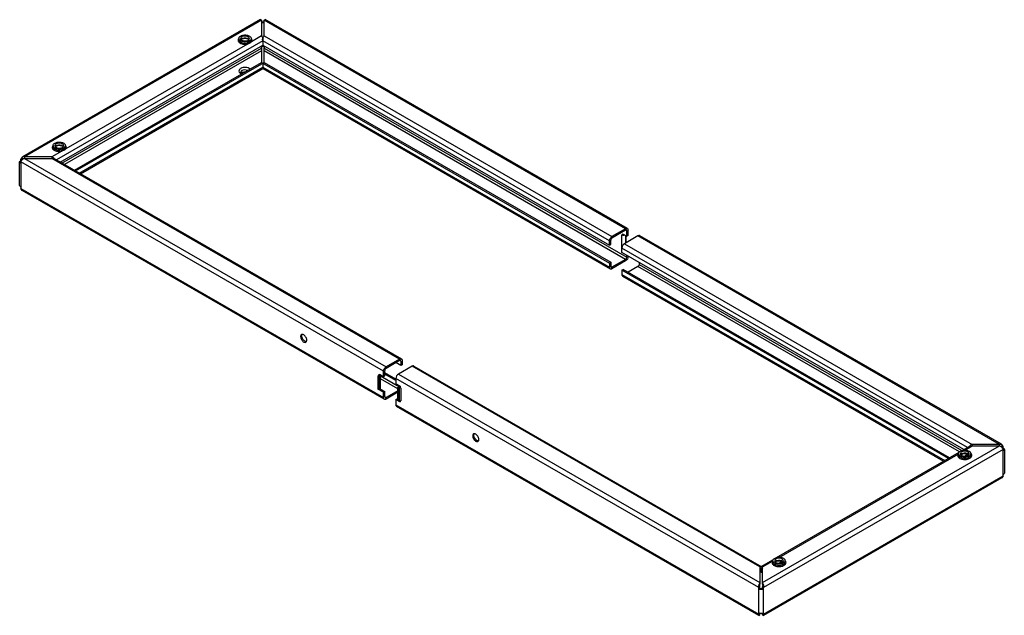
# Model space of a CAD drawing. Header units: millimetres. Extents: x 166 to 1291, y 677 to 1358.
import ezdxf

# ---------------------------------------------------------------- set-up
doc = ezdxf.new("R2010")
doc.units = ezdxf.units.MM
doc.header["$LTSCALE"] = 132.303991
doc.layers.get('0').update_dxf_attribs({"linetype": 'CONTINUOUS'})

msp = doc.modelspace()

# ---------------------------------------------------------------- linework, layer by layer
at = {"color": 7}
for p, q in [((441.4, 1357.8), (169.9, 1201)), ((442.7, 1357.2), (171.9, 1200.8)), ((441.4, 1357.8), (442.7, 1357.2)), ((442.7, 1357.2), (442.7, 1339.2)), ((445.5, 1357.2), (446.8, 1357.8)), ((445.5, 1339.2), (445.5, 1357.2)), ((858.5, 1118.8), (445.5, 1357.2)), ((860.5, 1119), (446.8, 1357.8)), ((442.7, 1339.2), (431.3, 1332.6)), ((445.5, 1339.2), (842.9, 1109.8)), ((444.1, 1333.5), (208.4, 1197.4)), ((212.6, 1195), (444.1, 1328.6)), ((426.5, 1329.9), (219.1, 1210.2)), ((416.8, 1335.8), (416.8, 1335)), ((430.3, 1333.6), (430.8, 1335)), ((430.8, 1335.8), (430.8, 1335)), ((442.7, 1325.3), (442.7, 1327.8)), ((444.1, 1333.5), (444.1, 1328.6)), ((840.1, 1104.9), (444.1, 1333.5)), ((444.1, 1328.6), (840.1, 1100)), ((445.5, 1327.8), (445.5, 1325.3)), ((214.7, 1193.7), (442.7, 1325.3)), ((442.7, 1322.1), (217.6, 1192.1)), ((442.7, 1322.1), (442.7, 1309)), ((445.5, 1325.3), (859.9, 1086.1)), ((445.5, 1309), (445.5, 1322.1)), ((858.5, 1083.6), (445.5, 1322.1)), ((228.9, 1185.6), (442.7, 1309)), ((230.3, 1184.8), (445.5, 1309)), ((442.7, 1309), (840.1, 1079.6)), ((444.1, 1308.2), (444.1, 1303.3)), ((445.5, 1309), (841.5, 1080.4)), ((234.5, 1182.3), (444.1, 1303.3)), ((235.7, 1181.6), (444, 1301.9)), ((419.3, 1298.8), (418.8, 1297.5)), ((444.1, 1303.3), (840.1, 1074.7)), ((444.2, 1301.9), (840.9, 1072.8)), ((214.4, 1207.4), (203, 1200.8)), ((204.6, 1213.4), (204.6, 1212.5)), ((218.2, 1211.2), (218.6, 1212.5)), ((218.6, 1213.4), (218.6, 1212.5)), ((166.4, 1168.2), (166.4, 1195.1)), ((169.1, 1200.6), (167.6, 1198.4)), ((167.6, 1196.7), (167.6, 1198.4)), ((169, 1197.5), (167.6, 1198.4)), ((168.4, 1196.3), (167.6, 1196.7)), ((167.6, 1195.1), (167.6, 1164.9)), ((582, 955.9), (167.6, 1195.1)), ((169, 1197.5), (170.1, 1198.9)), ((169, 1197.3), (169, 1197.5)), ((171.9, 1200.8), (169.1, 1200.6)), ((170.1, 1198.9), (171.9, 1199.2)), ((171.9, 1200.8), (171.9, 1199.2)), ((203, 1200.8), (171.9, 1200.8)), ((171.9, 1199.2), (584.8, 960.8)), ((171.9, 1199.2), (203, 1199.2)), ((203, 1200.8), (203, 1199.2)), ((600.4, 969.7), (203, 1199.2)), ((203, 1199.2), (205.7, 1199)), ((205.7, 1199), (602.4, 969.9)), ((169.1, 1162.6), (167.6, 1164.9)), ((167.6, 1164.9), (582, 925.7)), ((582.8, 923.8), (169.1, 1162.6)), ((858.5, 1118.8), (842.9, 1109.8)), ((858.5, 1117.1), (842.9, 1108.1)), ((859.5, 1117.2), (858.5, 1117.1)), ((859.9, 1116.3), (858.5, 1117.1)), ((859.9, 1116.3), (859.5, 1117.2)), ((859.9, 1110.2), (859.9, 1116.3)), ((861.3, 1111), (861.3, 1117.1)), ((840.1, 1100), (840.1, 1104.9)), ((841.5, 1100.8), (841.5, 1105.7)), ((854.2, 1097.1), (854.2, 1111.8)), ((854.9, 1111.4), (854.2, 1111.8)), ((854.9, 1113), (854.9, 1111.4)), ((854.9, 1113), (859.9, 1110.2)), ((854.9, 1111.4), (856.3, 1112.2)), ((872.6, 1110.6), (857, 1101.6)), ((858.5, 1111), (858.5, 1102.4)), ((859.2, 1102.8), (859.2, 1110.6)), ((861.3, 1111), (859.9, 1110.2)), ((1285.6, 872.2), (872.6, 1110.6)), ((1287.6, 872.4), (874.6, 1110.8)), ((840.1, 1100), (841.5, 1100.8)), ((854.2, 1091.8), (854.2, 1096.7)), ((1249, 868.8), (854.2, 1096.7)), ((1244.8, 866.3), (854.2, 1091.8)), ((857, 1101.6), (1254.4, 872.2)), ((840.1, 1079.6), (841.5, 1080.4)), ((840.1, 1079.6), (840.1, 1074.7)), ((841.5, 1080.4), (841.5, 1075.5)), ((858.5, 1083.6), (842.9, 1074.7)), ((858.5, 1082), (842.9, 1073)), ((859.9, 1086.1), (859.9, 1088.5)), ((861.3, 1086.9), (861.3, 1087.7)), ((874, 1080.4), (874, 1077.9)), ((841.5, 1075.5), (842.9, 1074.7)), ((841.5, 1075.5), (841.9, 1074.6)), ((841.9, 1074.6), (842.9, 1074.7)), ((854.2, 1071.4), (855.6, 1072.2)), ((854.2, 1071.4), (854.2, 1066.5)), ((1227.1, 856.1), (854.2, 1071.4)), ((1228.5, 856.9), (855.6, 1072.2)), ((872.6, 1075.5), (861.3, 1069)), ((1239.7, 863.6), (872.6, 1075.5)), ((874, 1077.9), (1242.5, 865.2)), ((854.2, 1066.5), (1222.9, 853.7)), ((855, 1064.7), (1221.7, 853)), ((600.4, 969.7), (584.8, 960.8)), ((600.4, 968.1), (584.8, 959.1)), ((601.4, 968.2), (600.4, 968.1)), ((601.8, 967.3), (600.4, 968.1)), ((601.8, 967.3), (601.4, 968.2)), ((601.8, 967.3), (601.8, 962.4)), ((603.2, 968.1), (603.2, 963.2)), ((582, 949.7), (582, 955.9)), ((583.4, 950.6), (583.4, 956.7)), ((601.8, 962.4), (596.1, 965.7)), ((614.5, 961.6), (598.9, 952.6)), ((603.2, 963.2), (601.8, 962.4)), ((1011.9, 732.2), (614.5, 961.6)), ((616.5, 961.8), (1013.2, 732.8)), ((576.3, 950.6), (575.6, 950.2)), ((575.6, 950.2), (575.6, 935.5)), ((577, 949.3), (575.6, 950.2)), ((576.3, 950.6), (576.3, 951.4)), ((577, 951), (576.3, 951.4)), ((576.6, 951), (576.6, 951.1)), ((577, 951), (577, 952.6)), ((577, 952.6), (582, 949.7)), ((578.4, 951.8), (577, 951)), ((577.7, 949.7), (577, 949.3)), ((577, 949.3), (577, 934.6)), ((577.7, 935), (577.7, 949.7)), ((578.6, 951.3), (578.6, 951)), ((578.6, 936.3), (578.6, 951)), ((578.6, 950.5), (600.3, 937.9)), ((598.2, 935.9), (578.6, 947.2)), ((582, 949.7), (583.4, 950.6)), ((596.1, 946.9), (583.4, 954.2)), ((596.1, 945.3), (583.4, 952.6)), ((596.1, 947.7), (596.1, 941.6)), ((1010.5, 708.5), (596.1, 947.7)), ((598.9, 952.6), (1011.9, 714.2)), ((582, 931.8), (575.6, 935.5)), ((578.4, 935.5), (577, 934.6)), ((578.4, 935.5), (578.4, 935.8)), ((578.4, 935.5), (583.4, 932.6)), ((598.2, 933.4), (584.8, 925.7)), ((601.1, 938.7), (596.1, 941.6)), ((598.2, 937.1), (598.9, 937.5)), ((598.2, 922.4), (598.2, 937.1)), ((598.2, 937.1), (599.7, 936.3)), ((599.7, 936.3), (600.4, 936.7)), ((599.7, 921.6), (599.7, 936.3)), ((600.4, 922), (600.4, 936.7)), ((601.1, 938.7), (601.1, 937.1)), ((601.1, 937.1), (601.8, 936.7)), ((601.8, 936.7), (601.8, 922)), ((582, 931.8), (583.4, 932.6)), ((582, 925.7), (582, 931.8)), ((583.4, 926.5), (583.4, 932.6)), ((583.4, 926.5), (583.8, 925.6)), ((583.4, 926.5), (584.8, 925.7)), ((583.8, 925.6), (584.8, 925.7)), ((598.2, 931.8), (584.8, 924)), ((596.1, 923.6), (597.5, 924.4)), ((596.1, 923.6), (596.1, 917.5)), ((596.1, 923.6), (601.1, 920.8)), ((598.2, 924), (597.5, 924.4)), ((601.1, 922.1), (601.1, 920.8)), ((601.3, 922.3), (601.8, 922)), ((596.1, 917.5), (1010.5, 678.3)), ((1010.6, 676.8), (596.9, 915.7)), ((600.4, 922), (599.7, 921.6)), ((1014.7, 714.2), (1285.6, 870.5)), ((1289.8, 866.5), (1016.1, 708.5)), ((1243, 865.3), (1251.7, 870.3)), ((1245.8, 865.6), (1254.4, 870.5)), ((1251.7, 870.3), (1254.4, 870.5)), ((1285.6, 872.2), (1254.4, 872.2)), ((1254.4, 872.2), (1254.4, 870.5)), ((1254.4, 870.5), (1285.6, 870.5)), ((1288.3, 872), (1285.6, 872.2)), ((1285.6, 870.5), (1285.6, 872.2)), ((1285.6, 870.5), (1287.3, 870.2)), ((1287.3, 870.2), (1288.4, 868.9)), ((1289.8, 869.7), (1288.3, 872)), ((1289.8, 869.7), (1288.4, 868.9)), ((1288.4, 868.7), (1288.4, 868.9)), ((1289.8, 868.1), (1289, 867.7)), ((1289.8, 868.1), (1289.8, 869.7)), ((1289.8, 836.3), (1289.8, 866.5)), ((1291, 866.5), (1291, 839.5)), ((1030.9, 742.8), (1239.4, 863.2)), ((1033.7, 743.1), (1238.3, 861.2)), ((1238.8, 861.3), (1238.8, 860.4)), ((1245.6, 858.9), (1249.1, 860.9)), ((1247.4, 859.1), (1246.7, 859.5)), ((1252.8, 861.3), (1252.8, 860.4)), ((1288.3, 834), (1016, 676.8)), ((1016.1, 678.3), (1289.8, 836.3)), ((1289.8, 836.3), (1288.3, 834)), ((1013.2, 732.8), (1011.9, 732.2)), ((1011.9, 732.2), (1011.9, 712.6)), ((1013.3, 731.3), (1011.9, 730.5)), ((1012.2, 731), (1011.9, 730.5)), ((1014.7, 730.5), (1013.3, 731.3)), ((1013.3, 731.3), (1013.3, 726.4)), ((1013.4, 732.8), (1027.3, 740.8)), ((1014.7, 732.2), (1013.4, 732.8)), ((1014.4, 731), (1014.7, 730.5)), ((1014.7, 732.2), (1026.1, 738.7)), ((1014.7, 712.6), (1014.7, 732.2)), ((1026.6, 738.8), (1026.6, 738)), ((1033.4, 736.4), (1036.9, 738.4)), ((1040.6, 738.8), (1040.6, 738)), ((1013.3, 726.4), (1011.9, 725.6)), ((1013.3, 726.4), (1014.7, 725.6)), ((1011.9, 709.3), (1010.5, 708.5)), ((1010.5, 678.3), (1010.5, 708.5)), ((1011.9, 707.7), (1011.9, 709.3)), ((1016.1, 708.5), (1014.7, 709.3)), ((1014.7, 707.7), (1014.7, 709.3)), ((1016.1, 678.3), (1016.1, 708.5)), ((1011.9, 707.7), (1010.5, 706.8)), ((1014.7, 707.7), (1016.1, 706.8)), ((1010.5, 678.3), (1011.9, 679.1)), ((1010.5, 678.3), (1010.6, 676.8)), ((1010.6, 676.8), (1011.9, 677.4)), ((1011.6, 678.6), (1011.9, 679.1)), ((1011.9, 677.4), (1011.9, 679.5)), ((1014.7, 677.4), (1014.7, 679.5)), ((1014.7, 679.1), (1016.1, 678.3)), ((1015, 678.6), (1014.7, 679.1)), ((1014.7, 677.4), (1016, 676.8)), ((1016, 676.8), (1016.1, 678.3))]:
    msp.add_line(p, q, dxfattribs=at)
for centre, radius, start, end in [((419.5, 1333.7), 3.88, 142.1263, 147.257), ((419.1, 1336.2), 2.36, 180.0216, 188.6079), ((421.5, 1333.5), 2.97, 134.8614, 137.7526), ((425.8, 1332), 3.8, 53.75, 57.2386), ((426.2, 1332.6), 3.1, 50.5982, 53.7447), ((428.2, 1336.3), 2.59, 337.4731, 345.3526), ((427.7, 1333.5), 4.28, 38.6003, 40.0967), ((427.8, 1333.6), 4.11, 36.6448, 38.6032), ((428.4, 1334), 3.35, 25.9421, 29.3847), ((422.2, 1302.1), 6.78, 239.9703, 242.1489), ((422.5, 1302.8), 7.51, 242.1818, 246.3493), ((421.4, 1294.9), 2.82, 135.8034, 140.3993), ((422.8, 1303.4), 8.24, 246.3142, 248.2962), ((207.4, 1211.2), 3.88, 142.1263, 147.257), ((207, 1213.8), 2.36, 180.0216, 188.6079), ((209.4, 1211.1), 2.97, 134.8614, 137.7526), ((213.7, 1209.5), 3.8, 53.75, 57.2386), ((214.1, 1210.1), 3.1, 50.5982, 53.7447), ((216, 1213.8), 2.59, 337.4731, 345.3526), ((215.6, 1211), 4.28, 38.6003, 40.0967), ((215.7, 1211.1), 4.11, 36.6448, 38.6032), ((216.3, 1211.5), 3.35, 25.9421, 29.3847), ((200.3, 1193.8), 7.59, 43.6331, 44.567), ((200.3, 1193.8), 7.61, 42.4406, 43.6331), ((856.1, 1115.3), 3.99, 249.2699, 254.7096), ((856.3, 1116.5), 5.14, 264.2221, 269.9446), ((577.2, 950.8), 1.51, 34.561, 39.5273), ((577.6, 951), 1.03, 345.7812, 359.9197), ((577.6, 936.3), 1.03, 345.7812, 359.9197), ((601.1, 920.4), 1.78, 90.4092, 96.1579), ((601.1, 920.7), 1.5, 69.7505, 84.5353), ((1257.2, 865.1), 7.61, 136.367, 137.5587), ((1257.1, 865.2), 7.59, 135.4309, 136.367), ((1241.4, 861.7), 2.6, 195.0794, 202.587), ((1243.5, 859), 2.96, 135.8127, 137.1156), ((1247.7, 858.6), 3.49, 48.3922, 51.6278), ((1247.9, 857.4), 3.8, 53.7211, 57.2101), ((1248.2, 858), 3.14, 50.8834, 53.7056), ((1250.4, 861.7), 2.36, 351.348, 359.9818), ((1029.2, 739.3), 2.6, 195.0794, 202.587), ((1031.4, 736.5), 2.96, 135.8127, 137.1156), ((1035.5, 736.1), 3.49, 48.3922, 51.6278), ((1035.7, 735), 3.8, 53.7211, 57.2101), ((1036.1, 735.5), 3.14, 50.8834, 53.7056), ((1038.3, 739.2), 2.36, 351.348, 359.9818)]:
    msp.add_arc(centre, radius, start, end, dxfattribs=at)
for points in [[(442.7, 1355.3), (443.6, 1355.4), (444.6, 1355.4), (445.5, 1355.3)], [(416.3, 1335.8), (416.1, 1335.6), (416, 1335.3), (415.9, 1335.1)], [(417, 1335.2), (416.9, 1335.4), (416.8, 1335.6), (416.8, 1335.9)], [(419, 1335.2), (419.1, 1335.3), (419.2, 1335.4), (419.3, 1335.5)], [(419.4, 1335.7), (419.7, 1335.9), (419.9, 1336.1), (420.2, 1336.2)], [(419.8, 1335.3), (419.7, 1335.2), (419.5, 1335.1), (419.4, 1335)], [(420.2, 1336.2), (420.5, 1336.4), (420.8, 1336.5), (421.1, 1336.6)], [(427.7, 1336), (427.8, 1335.9), (427.9, 1335.8), (428, 1335.7)], [(428, 1335.7), (428.1, 1335.6), (428.3, 1335.5), (428.4, 1335.3)], [(428.7, 1332.1), (428.7, 1331.7), (429, 1331.2), (429.3, 1331)], [(430.8, 1336.2), (430.8, 1336), (430.7, 1335.8), (430.7, 1335.6)], [(431.4, 1335.6), (431.3, 1335.8), (431.2, 1335.9), (431.1, 1336)], [(431.6, 1335), (431.6, 1335.2), (431.5, 1335.3), (431.5, 1335.5)], [(417.9, 1296.9), (418.2, 1296.6), (418.5, 1296.4), (418.8, 1296.2)], [(419.4, 1296.8), (419.6, 1297.1), (419.9, 1297.3), (420.2, 1297.5)], [(204.1, 1213.3), (204, 1213.1), (203.9, 1212.9), (203.8, 1212.6)], [(204.9, 1212.7), (204.8, 1212.9), (204.7, 1213.2), (204.7, 1213.4)], [(206.9, 1212.7), (207, 1212.8), (207.1, 1213), (207.2, 1213.1)], [(207.7, 1212.9), (207.5, 1212.8), (207.4, 1212.7), (207.2, 1212.6)], [(207.3, 1213.2), (207.5, 1213.4), (207.8, 1213.6), (208.1, 1213.8)], [(208.1, 1213.8), (208.4, 1213.9), (208.7, 1214.1), (208.9, 1214.2)], [(215.5, 1213.5), (215.6, 1213.5), (215.8, 1213.4), (215.9, 1213.3)], [(215.9, 1213.3), (216, 1213.1), (216.1, 1213), (216.3, 1212.8)], [(216.6, 1209.6), (216.6, 1209.2), (216.8, 1208.8), (217.2, 1208.5)], [(218.6, 1213.8), (218.6, 1213.6), (218.6, 1213.4), (218.6, 1213.2)], [(219.2, 1213.2), (219.2, 1213.3), (219.1, 1213.4), (219, 1213.6)], [(219.5, 1212.5), (219.5, 1212.7), (219.4, 1212.8), (219.3, 1213)], [(166.4, 1195.1), (166.4, 1195.4), (166.5, 1195.6), (166.7, 1195.8)], [(166.7, 1194.4), (166.5, 1194.6), (166.4, 1194.8), (166.4, 1195.1)], [(203.7, 1200.5), (203.5, 1200.6), (203.2, 1200.7), (203, 1200.8)], [(205.7, 1199.1), (205.1, 1199.7), (204.5, 1200.2), (203.7, 1200.5)], [(842, 1109.1), (842.3, 1109.4), (842.6, 1109.6), (842.9, 1109.8)], [(854.7, 1111.6), (854.5, 1111.7), (854.4, 1111.7), (854.2, 1111.8)], [(855.8, 1111.3), (855.6, 1111.4), (855.3, 1111.4), (855, 1111.5)], [(857.6, 1111.5), (857.2, 1111.4), (856.8, 1111.3), (856.3, 1111.3)], [(493.8, 989.7), (493.5, 989.7), (493.1, 989.7), (492.8, 989.9)], [(583.9, 960.1), (584.2, 960.4), (584.5, 960.6), (584.8, 960.8)], [(576.3, 950.6), (576.4, 950.6), (576.6, 950.7), (576.6, 950.9)], [(578.3, 950.3), (578.2, 950), (578, 949.9), (577.7, 949.7)], [(578.6, 950.7), (578.5, 950.5), (578.5, 950.4), (578.3, 950.3)], [(578.4, 951.6), (578.5, 951.5), (578.5, 951.4), (578.6, 951.3)], [(577.7, 935), (577.9, 935.2), (578.1, 935.3), (578.3, 935.5)], [(578.3, 935.5), (578.4, 935.6), (578.5, 935.8), (578.6, 936)], [(600.6, 936.8), (600.5, 936.8), (600.4, 936.7), (600.4, 936.7)], [(601.2, 936.8), (601, 936.9), (600.8, 936.8), (600.6, 936.8)], [(601.8, 936.7), (601.6, 936.8), (601.4, 936.8), (601.2, 936.8)], [(600.4, 922), (600.5, 922.1), (600.7, 922.1), (600.9, 922.1)], [(601.6, 922.1), (601.7, 922), (601.7, 922), (601.8, 922)], [(690.4, 876.2), (690, 876.2), (689.7, 876.3), (689.4, 876.4)], [(1253.7, 871.9), (1253, 871.5), (1252.3, 871), (1251.7, 870.5)], [(1254.4, 872.2), (1254.2, 872.1), (1253.9, 872), (1253.7, 871.9)], [(1290.8, 867.2), (1290.9, 867), (1291, 866.7), (1291, 866.5)], [(1291, 866.5), (1291, 866.2), (1290.9, 865.9), (1290.8, 865.7)], [(1238.3, 861.2), (1238.1, 861), (1238, 860.8), (1237.9, 860.5)], [(1238.3, 861.2), (1238.4, 861.4), (1238.6, 861.6), (1238.8, 861.8)], [(1238.7, 861.2), (1238.6, 861.2), (1238.4, 861.2), (1238.3, 861.2)], [(1238.9, 861), (1238.8, 861.2), (1238.8, 861.5), (1238.8, 861.7)], [(1241.1, 860.6), (1241.2, 860.8), (1241.3, 860.9), (1241.4, 861)], [(1241.4, 861), (1241.7, 861.3), (1241.9, 861.5), (1242.2, 861.7)], [(1241.4, 860.5), (1241.5, 860.6), (1241.7, 860.7), (1241.8, 860.8)], [(1242.2, 861.7), (1242.6, 861.9), (1243.1, 862.1), (1243.5, 862.2)], [(1249.5, 857), (1249.9, 857.2), (1250.3, 857.4), (1250.7, 857.6)], [(1250, 861.2), (1250.1, 861.1), (1250.3, 860.9), (1250.4, 860.7)], [(1252.4, 862.9), (1252.6, 862.5), (1252.8, 862.1), (1252.8, 861.7)], [(1252.7, 861.3), (1252.7, 861.1), (1252.6, 860.8), (1252.5, 860.6)], [(1253.4, 861), (1253.3, 861.3), (1253.1, 861.5), (1252.9, 861.8)], [(1253.7, 860.4), (1253.6, 860.6), (1253.5, 860.8), (1253.4, 861)], [(1026.1, 738.7), (1026, 738.5), (1025.9, 738.3), (1025.8, 738)], [(1026.1, 738.7), (1026.3, 738.9), (1026.5, 739.1), (1026.7, 739.3)], [(1026.6, 738.7), (1026.4, 738.7), (1026.3, 738.7), (1026.1, 738.7)], [(1026.7, 738.6), (1026.7, 738.8), (1026.6, 739), (1026.6, 739.2)], [(1029, 738.2), (1029, 738.3), (1029.1, 738.4), (1029.2, 738.5)], [(1029.3, 738.6), (1029.5, 738.8), (1029.8, 739), (1030.1, 739.2)], [(1029.3, 738), (1029.4, 738.1), (1029.5, 738.2), (1029.7, 738.3)], [(1030.1, 739.2), (1030.5, 739.4), (1030.9, 739.6), (1031.4, 739.7)], [(1037.4, 734.6), (1037.8, 734.7), (1038.2, 734.9), (1038.6, 735.1)], [(1037.8, 738.7), (1038, 738.6), (1038.1, 738.4), (1038.3, 738.3)], [(1040.6, 738.8), (1040.6, 738.6), (1040.5, 738.3), (1040.4, 738.1)], [(1041.3, 738.5), (1041.1, 738.8), (1040.9, 739.1), (1040.7, 739.3)], [(1041.5, 738), (1041.5, 738.1), (1041.4, 738.3), (1041.3, 738.5)], [(1012, 679.4), (1012.8, 679.2), (1013.8, 679.2), (1014.7, 679.4)]]:
    msp.add_open_spline(points, degree=3, dxfattribs=at)
for points, knots in [([(445.5, 1353.9), (445.3, 1354), (444.4, 1354.3), (443.3, 1354.3), (442.7, 1353.9)], [0, 0, 0, 0, 0.240719, 1, 1, 1, 1]), ([(416.8, 1336.2), (416.8, 1336.8), (417.2, 1338), (418.2, 1338.8), (418.8, 1339.1)], [0, 0, 0, 0, 0.449157, 1, 1, 1, 1]), ([(418.8, 1339.1), (419.9, 1339.7), (422.5, 1340.4), (425.8, 1340.3), (428.2, 1339.5), (429.6, 1338.6), (430.5, 1337.5), (430.8, 1336.7), (430.8, 1336.2)], [0, 0, 0, 0, 0.269896, 0.561326, 0.695466, 0.813145, 0.912856, 1, 1, 1, 1]), ([(420.2, 1338.3), (419.8, 1338.1), (419.1, 1337.5), (418.8, 1336.6), (418.8, 1336.2)], [0, 0, 0, 0, 0.550847, 1, 1, 1, 1]), ([(428.8, 1336.2), (428.8, 1336.9), (428.1, 1337.8), (426.9, 1338.5), (425.2, 1339.1), (422.8, 1339.2), (421, 1338.7), (420.2, 1338.3)], [0, 0, 0, 0, 0.18327, 0.301468, 0.436195, 0.728894, 1, 1, 1, 1]), ([(442.7, 1339.2), (443.3, 1338.5), (444.2, 1336.6), (444.3, 1334.5), (444.1, 1333.5)], [0, 0, 0, 0, 0.469622, 1, 1, 1, 1]), ([(444.1, 1333.5), (443.8, 1334.5), (444, 1336.6), (444.9, 1338.5), (445.5, 1339.2)], [0, 0, 0, 0, 0.530378, 1, 1, 1, 1]), ([(415.9, 1335.1), (415.8, 1334.7), (415.7, 1333.8), (416.2, 1332.6), (417.2, 1331.5), (419.2, 1330.3), (422.4, 1329.5), (425.1, 1329.6), (426.5, 1329.9)], [0, 0, 0, 0, 0.089215, 0.18169, 0.287141, 0.409467, 0.695416, 1, 1, 1, 1]), ([(416.8, 1335), (416.8, 1334.3), (417.5, 1332.8), (419.9, 1331.5), (422.9, 1330.9), (425.1, 1331), (426.2, 1331.2)], [0, 0, 0, 0, 0.181829, 0.417486, 0.702621, 1, 1, 1, 1]), ([(428.7, 1333.4), (427.8, 1332.8), (425.5, 1332.2), (422, 1332.2), (419, 1333.1), (417.4, 1334.4), (417, 1335.2)], [0, 0, 0, 0, 0.258129, 0.540888, 0.799397, 1, 1, 1, 1]), ([(418.8, 1336.2), (418.8, 1335.6), (419.4, 1334.7), (420.6, 1334), (422.3, 1333.4), (424.7, 1333.3), (426.5, 1333.8), (427.3, 1334.2)], [0, 0, 0, 0, 0.18327, 0.301468, 0.436195, 0.728894, 1, 1, 1, 1]), ([(427.9, 1335.2), (426.7, 1336), (423.9, 1336.5), (421, 1336), (419.8, 1335.3)], [0, 0, 0, 0, 0.493834, 1, 1, 1, 1]), ([(421.1, 1336.6), (422.2, 1337), (424.5, 1337.3), (426.8, 1336.6), (427.7, 1336)], [0, 0, 0, 0, 0.519955, 1, 1, 1, 1]), ([(428.7, 1332.1), (428.5, 1332), (427.7, 1331.6), (426.8, 1331.4), (426.2, 1331.2)], [0, 0, 0, 0, 0.234749, 1, 1, 1, 1]), ([(426.2, 1331.2), (426.2, 1330.9), (426.2, 1330.4), (426.4, 1330), (426.5, 1329.9)], [0, 0, 0, 0, 0.787306, 1, 1, 1, 1]), ([(429.3, 1331), (429.1, 1330.8), (428.2, 1330.4), (427.2, 1330.1), (426.5, 1329.9)], [0, 0, 0, 0, 0.237048, 1, 1, 1, 1]), ([(427.3, 1334.2), (427.7, 1334.4), (428.4, 1335), (428.8, 1335.9), (428.8, 1336.2)], [0, 0, 0, 0, 0.550847, 1, 1, 1, 1]), ([(430.6, 1335.3), (430.5, 1335.1), (430.1, 1334.3), (429.3, 1333.7), (428.7, 1333.4)], [0, 0, 0, 0, 0.223561, 1, 1, 1, 1]), ([(430.3, 1333.6), (430.2, 1333.5), (429.8, 1332.9), (429.2, 1332.4), (428.7, 1332.1)], [0, 0, 0, 0, 0.22926, 1, 1, 1, 1]), ([(431.3, 1332.6), (431.2, 1332.5), (430.6, 1331.8), (429.9, 1331.3), (429.3, 1331)], [0, 0, 0, 0, 0.231673, 1, 1, 1, 1]), ([(430.3, 1333.6), (430.3, 1333.3), (430.7, 1332.8), (431.1, 1332.7), (431.3, 1332.6)], [0, 0, 0, 0, 0.720292, 1, 1, 1, 1]), ([(431.3, 1332.6), (431.5, 1333), (431.8, 1333.8), (431.8, 1334.6), (431.6, 1335)], [0, 0, 0, 0, 0.510635, 1, 1, 1, 1]), ([(442.7, 1327), (442.9, 1327.1), (443.8, 1327.4), (444.9, 1327.3), (445.5, 1327)], [0, 0, 0, 0, 0.240719, 1, 1, 1, 1]), ([(442.7, 1325.3), (442.6, 1325), (442.3, 1324), (442.4, 1322.8), (442.7, 1322.1)], [0, 0, 0, 0, 0.279139, 1, 1, 1, 1]), ([(445.5, 1322.1), (445.6, 1322.3), (445.9, 1323.3), (445.8, 1324.5), (445.5, 1325.3)], [0, 0, 0, 0, 0.202388, 1, 1, 1, 1]), ([(417.5, 1300.9), (417, 1300.4), (416.4, 1298.8), (417.3, 1297.4), (417.9, 1296.9)], [0, 0, 0, 0, 0.487496, 1, 1, 1, 1]), ([(418.8, 1302), (418.7, 1301.9), (418.2, 1301.6), (417.8, 1301.2), (417.5, 1300.9)], [0, 0, 0, 0, 0.266736, 1, 1, 1, 1]), ([(429.5, 1301.4), (428.9, 1301.9), (427.2, 1302.8), (423.5, 1303.4), (420.5, 1302.9), (418.8, 1302)], [0, 0, 0, 0, 0.225863, 0.489342, 1, 1, 1, 1]), ([(418.8, 1297.5), (418.8, 1297.3), (419.2, 1296.7), (419.8, 1296.3), (420.3, 1296.1)], [0, 0, 0, 0, 0.256245, 1, 1, 1, 1]), ([(420.2, 1299.5), (420.1, 1299.5), (419.8, 1299.2), (419.5, 1299), (419.3, 1298.8)], [0, 0, 0, 0, 0.266736, 1, 1, 1, 1]), ([(426.7, 1299.8), (425.7, 1300.2), (423.4, 1300.5), (421.2, 1300), (420.2, 1299.5)], [0, 0, 0, 0, 0.508911, 1, 1, 1, 1]), ([(420.2, 1297.5), (420.5, 1297.6), (421.7, 1298.2), (423, 1298.3), (424, 1298.3)], [0, 0, 0, 0, 0.228744, 1, 1, 1, 1]), ([(426.6, 1291.7), (426.9, 1291.8), (428.3, 1292.2), (429.6, 1293), (430.2, 1293.8)], [0, 0, 0, 0, 0.285324, 1, 1, 1, 1]), ([(204.6, 1213.8), (204.6, 1214.3), (205.1, 1215.5), (206.1, 1216.3), (206.7, 1216.6)], [0, 0, 0, 0, 0.449157, 1, 1, 1, 1]), ([(208.1, 1215.8), (207.7, 1215.6), (207, 1215), (206.6, 1214.2), (206.6, 1213.8)], [0, 0, 0, 0, 0.550847, 1, 1, 1, 1]), ([(206.7, 1216.6), (207.8, 1217.3), (210.4, 1218), (213.6, 1217.8), (216, 1217), (217.4, 1216.1), (218.4, 1215.1), (218.6, 1214.2), (218.6, 1213.8)], [0, 0, 0, 0, 0.269896, 0.561326, 0.695466, 0.813145, 0.912856, 1, 1, 1, 1]), ([(216.6, 1213.8), (216.6, 1214.4), (216, 1215.3), (214.8, 1216.1), (213.1, 1216.6), (210.7, 1216.8), (208.9, 1216.3), (208.1, 1215.8)], [0, 0, 0, 0, 0.18327, 0.301468, 0.436195, 0.728894, 1, 1, 1, 1]), ([(208.9, 1214.2), (210.1, 1214.6), (212.4, 1214.8), (214.7, 1214.2), (215.5, 1213.5)], [0, 0, 0, 0, 0.519955, 1, 1, 1, 1]), ([(203.8, 1212.6), (203.6, 1212.2), (203.6, 1211.4), (204, 1210.1), (205, 1209), (207.1, 1207.8), (210.3, 1207), (213, 1207.1), (214.4, 1207.4)], [0, 0, 0, 0, 0.089215, 0.18169, 0.287141, 0.409467, 0.695416, 1, 1, 1, 1]), ([(204.6, 1212.5), (204.6, 1211.9), (205.4, 1210.3), (207.7, 1209), (210.7, 1208.4), (212.9, 1208.5), (214, 1208.8)], [0, 0, 0, 0, 0.181829, 0.417486, 0.702621, 1, 1, 1, 1]), ([(216.6, 1210.9), (215.6, 1210.4), (213.4, 1209.7), (209.9, 1209.7), (206.8, 1210.6), (205.2, 1211.9), (204.9, 1212.7)], [0, 0, 0, 0, 0.258129, 0.540888, 0.799397, 1, 1, 1, 1]), ([(206.6, 1213.8), (206.6, 1213.2), (207.3, 1212.2), (208.5, 1211.5), (210.2, 1210.9), (212.5, 1210.8), (214.4, 1211.3), (215.2, 1211.7)], [0, 0, 0, 0, 0.18327, 0.301468, 0.436195, 0.728894, 1, 1, 1, 1]), ([(215.8, 1212.7), (214.6, 1213.5), (211.8, 1214), (208.9, 1213.6), (207.7, 1212.9)], [0, 0, 0, 0, 0.493834, 1, 1, 1, 1]), ([(216.6, 1209.6), (216.4, 1209.5), (215.6, 1209.1), (214.7, 1208.9), (214, 1208.8)], [0, 0, 0, 0, 0.234749, 1, 1, 1, 1]), ([(214, 1208.8), (214, 1208.4), (214.1, 1207.9), (214.3, 1207.5), (214.4, 1207.4)], [0, 0, 0, 0, 0.787306, 1, 1, 1, 1]), ([(217.2, 1208.5), (217, 1208.4), (216.1, 1207.9), (215.1, 1207.6), (214.4, 1207.4)], [0, 0, 0, 0, 0.237048, 1, 1, 1, 1]), ([(215.2, 1211.7), (215.6, 1212), (216.3, 1212.5), (216.6, 1213.4), (216.6, 1213.8)], [0, 0, 0, 0, 0.550847, 1, 1, 1, 1]), ([(218.4, 1212.8), (218.4, 1212.7), (217.9, 1211.9), (217.2, 1211.3), (216.6, 1210.9)], [0, 0, 0, 0, 0.223561, 1, 1, 1, 1]), ([(218.2, 1211.2), (218.1, 1211), (217.7, 1210.4), (217.1, 1209.9), (216.6, 1209.6)], [0, 0, 0, 0, 0.22926, 1, 1, 1, 1]), ([(219.1, 1210.2), (219, 1210), (218.5, 1209.4), (217.8, 1208.8), (217.2, 1208.5)], [0, 0, 0, 0, 0.231673, 1, 1, 1, 1]), ([(218.2, 1211.2), (218.2, 1210.8), (218.6, 1210.4), (219, 1210.2), (219.1, 1210.2)], [0, 0, 0, 0, 0.720292, 1, 1, 1, 1]), ([(219.1, 1210.2), (219.4, 1210.5), (219.7, 1211.3), (219.6, 1212.1), (219.5, 1212.5)], [0, 0, 0, 0, 0.510635, 1, 1, 1, 1]), ([(166.7, 1195.8), (166.7, 1195.9), (167, 1196.3), (167.3, 1196.6), (167.6, 1196.7)], [0, 0, 0, 0, 0.227171, 1, 1, 1, 1]), ([(167.6, 1193.5), (167.5, 1193.5), (167.1, 1193.8), (166.8, 1194.1), (166.7, 1194.4)], [0, 0, 0, 0, 0.27512, 1, 1, 1, 1]), ([(167.6, 1195.1), (167.9, 1196), (169.1, 1197.7), (170.8, 1198.9), (171.9, 1199.2)], [0, 0, 0, 0, 0.469625, 1, 1, 1, 1]), ([(166.4, 1168.2), (166.4, 1168), (166.6, 1167.3), (167.1, 1166.8), (167.6, 1166.5)], [0, 0, 0, 0, 0.220931, 1, 1, 1, 1]), ([(858.5, 1118.8), (858.6, 1118.9), (859.2, 1119.2), (860, 1119.2), (860.5, 1119)], [0, 0, 0, 0, 0.295356, 1, 1, 1, 1]), ([(860.5, 1119), (860.6, 1118.9), (861.1, 1118.4), (861.3, 1117.7), (861.3, 1117.1)], [0, 0, 0, 0, 0.220932, 1, 1, 1, 1]), ([(840.1, 1104.9), (840.1, 1105.2), (840.3, 1106.8), (841.2, 1108.3), (842, 1109.1)], [0, 0, 0, 0, 0.232252, 1, 1, 1, 1]), ([(842.9, 1108.1), (842.7, 1108), (842, 1107.4), (841.5, 1106.4), (841.5, 1105.7)], [0, 0, 0, 0, 0.240718, 1, 1, 1, 1]), ([(874.6, 1110.8), (874.5, 1110.9), (873.8, 1111.1), (873.1, 1110.9), (872.6, 1110.6)], [0, 0, 0, 0, 0.220933, 1, 1, 1, 1]), ([(857, 1101.6), (856.2, 1101.1), (854.9, 1099.6), (854.2, 1097.7), (854.2, 1096.7)], [0, 0, 0, 0, 0.499998, 1, 1, 1, 1]), ([(861.3, 1086.9), (861.3, 1085.9), (860.6, 1084), (859.3, 1082.5), (858.5, 1082)], [0, 0, 0, 0, 0.500002, 1, 1, 1, 1]), ([(858.5, 1083.6), (858.7, 1083.8), (859.4, 1084.4), (859.9, 1085.4), (859.9, 1086.1)], [0, 0, 0, 0, 0.240718, 1, 1, 1, 1]), ([(840.9, 1072.8), (840.8, 1072.9), (840.2, 1073.4), (840.1, 1074.1), (840.1, 1074.7)], [0, 0, 0, 0, 0.220932, 1, 1, 1, 1]), ([(842.9, 1073), (842.7, 1072.9), (842.1, 1072.6), (841.3, 1072.6), (840.9, 1072.8)], [0, 0, 0, 0, 0.295356, 1, 1, 1, 1]), ([(874, 1077.9), (874, 1077.7), (873.8, 1076.7), (873.2, 1075.8), (872.6, 1075.5)], [0, 0, 0, 0, 0.240721, 1, 1, 1, 1]), ([(854.2, 1066.5), (854.2, 1066.3), (854.3, 1065.6), (854.6, 1064.9), (855, 1064.7)], [0, 0, 0, 0, 0.295358, 1, 1, 1, 1]), ([(487.5, 996.9), (487.4, 996.8), (487.3, 996.3), (487.2, 995.8), (487.2, 995.5)], [0, 0, 0, 0, 0.230621, 1, 1, 1, 1]), ([(487.2, 995.5), (487.2, 994.6), (487.7, 992.7), (489, 990.8), (490.3, 989.6), (491.6, 988.9), (492.7, 988.8), (493.3, 989.1)], [0, 0, 0, 0, 0.271092, 0.563778, 0.698511, 0.816715, 1, 1, 1, 1]), ([(488.3, 997.8), (488, 997.6), (487.7, 997.3), (487.5, 997), (487.5, 996.9)], [0, 0, 0, 0, 0.73346, 1, 1, 1, 1]), ([(490.2, 997.8), (490, 997.9), (489.4, 998), (488.7, 998), (488.3, 997.8)], [0, 0, 0, 0, 0.283047, 1, 1, 1, 1]), ([(488.6, 996.3), (488.6, 996.4), (488.7, 997), (488.8, 997.6), (489.1, 998)], [0, 0, 0, 0, 0.277008, 1, 1, 1, 1]), ([(492.8, 989.9), (491.6, 990.3), (489.6, 992.3), (488.6, 994.9), (488.6, 996.3)], [0, 0, 0, 0, 0.487037, 1, 1, 1, 1]), ([(494.3, 991.4), (494.3, 992.7), (493.3, 995.3), (491.4, 997.3), (490.2, 997.8)], [0, 0, 0, 0, 0.512298, 1, 1, 1, 1]), ([(493.3, 989.1), (493.5, 989.2), (493.8, 989.6), (494, 989.9), (494, 990)], [0, 0, 0, 0, 0.732512, 1, 1, 1, 1]), ([(494, 990), (494.1, 990.1), (494.2, 990.6), (494.3, 991), (494.3, 991.4)], [0, 0, 0, 0, 0.231288, 1, 1, 1, 1]), ([(600.4, 969.7), (600.5, 969.8), (601.1, 970.1), (601.9, 970.2), (602.4, 969.9)], [0, 0, 0, 0, 0.295356, 1, 1, 1, 1]), ([(602.4, 969.9), (602.5, 969.9), (603, 969.4), (603.2, 968.7), (603.2, 968.1)], [0, 0, 0, 0, 0.220932, 1, 1, 1, 1]), ([(582, 955.9), (582, 956.2), (582.2, 957.8), (583.1, 959.3), (583.9, 960.1)], [0, 0, 0, 0, 0.232252, 1, 1, 1, 1]), ([(584.8, 959.1), (584.6, 959), (583.9, 958.4), (583.4, 957.4), (583.4, 956.7)], [0, 0, 0, 0, 0.240718, 1, 1, 1, 1]), ([(616.5, 961.8), (616.4, 961.9), (615.7, 962.1), (615, 961.9), (614.5, 961.6)], [0, 0, 0, 0, 0.220933, 1, 1, 1, 1]), ([(576.5, 951.3), (576.4, 951.3), (576.4, 951.3), (576.3, 951.4), (576.3, 951.4)], [0, 0, 0, 0, 0.485471, 1, 1, 1, 1]), ([(576.6, 951.2), (576.5, 951.2), (576.5, 951.2), (576.5, 951.3), (576.5, 951.3)], [0, 0, 0, 0, 0.486486, 1, 1, 1, 1]), ([(576.6, 951.1), (576.6, 951.1), (576.6, 951.1), (576.6, 951.2), (576.6, 951.2)], [0, 0, 0, 0, 0.487277, 1, 1, 1, 1]), ([(576.6, 950.9), (576.6, 950.9), (576.6, 950.9), (576.6, 951), (576.6, 951)], [0, 0, 0, 0, 0.504219, 1, 1, 1, 1]), ([(598.9, 952.6), (598.1, 952.1), (596.8, 950.6), (596.1, 948.7), (596.1, 947.7)], [0, 0, 0, 0, 0.499998, 1, 1, 1, 1]), ([(598.9, 937.5), (599.1, 937.6), (599.8, 937.9), (600.5, 938), (601.1, 938)], [0, 0, 0, 0, 0.228938, 1, 1, 1, 1]), ([(582.8, 923.8), (582.7, 923.9), (582.1, 924.4), (582, 925.1), (582, 925.7)], [0, 0, 0, 0, 0.220932, 1, 1, 1, 1]), ([(584.8, 924), (584.6, 923.9), (584, 923.6), (583.2, 923.6), (582.8, 923.8)], [0, 0, 0, 0, 0.295356, 1, 1, 1, 1]), ([(601.1, 922.2), (601.1, 922.2), (601.2, 922.2), (601.2, 922.1), (601.2, 922.1)], [0, 0, 0, 0, 0.501845, 1, 1, 1, 1]), ([(596.1, 917.5), (596.1, 917.3), (596.2, 916.6), (596.5, 915.9), (596.9, 915.7)], [0, 0, 0, 0, 0.295358, 1, 1, 1, 1]), ([(684.1, 883.4), (684, 883.3), (683.9, 882.8), (683.8, 882.3), (683.8, 882)], [0, 0, 0, 0, 0.230621, 1, 1, 1, 1]), ([(683.8, 882), (683.8, 881.1), (684.3, 879.2), (685.6, 877.3), (686.9, 876.1), (688.2, 875.4), (689.3, 875.3), (689.8, 875.6)], [0, 0, 0, 0, 0.271092, 0.563778, 0.698511, 0.816715, 1, 1, 1, 1]), ([(684.8, 884.3), (684.6, 884.1), (684.3, 883.8), (684.1, 883.5), (684.1, 883.4)], [0, 0, 0, 0, 0.73346, 1, 1, 1, 1]), ([(686.7, 884.3), (686.6, 884.4), (686, 884.6), (685.2, 884.5), (684.8, 884.3)], [0, 0, 0, 0, 0.283047, 1, 1, 1, 1]), ([(685.2, 882.8), (685.2, 883), (685.2, 883.5), (685.4, 884.1), (685.6, 884.5)], [0, 0, 0, 0, 0.277008, 1, 1, 1, 1]), ([(689.4, 876.4), (688.2, 876.8), (686.2, 878.8), (685.2, 881.4), (685.2, 882.8)], [0, 0, 0, 0, 0.487037, 1, 1, 1, 1]), ([(690.9, 877.9), (690.9, 879.2), (689.9, 881.8), (687.9, 883.8), (686.7, 884.3)], [0, 0, 0, 0, 0.512298, 1, 1, 1, 1]), ([(690.6, 876.5), (690.7, 876.6), (690.8, 877.1), (690.9, 877.5), (690.9, 877.9)], [0, 0, 0, 0, 0.231288, 1, 1, 1, 1]), ([(689.8, 875.6), (690.1, 875.8), (690.4, 876.1), (690.6, 876.4), (690.6, 876.5)], [0, 0, 0, 0, 0.732512, 1, 1, 1, 1]), ([(1285.6, 870.5), (1286.6, 870.2), (1288.3, 869.1), (1289.5, 867.4), (1289.8, 866.5)], [0, 0, 0, 0, 0.530375, 1, 1, 1, 1]), ([(1289.8, 868.1), (1289.9, 868), (1290.3, 867.8), (1290.6, 867.5), (1290.8, 867.2)], [0, 0, 0, 0, 0.275119, 1, 1, 1, 1]), ([(1237.9, 860.5), (1237.8, 860.1), (1237.7, 859.1), (1238.3, 857.7), (1239.6, 856.6), (1242, 855.4), (1245.6, 854.8), (1248.6, 855.2), (1250, 855.7)], [0, 0, 0, 0, 0.08801, 0.18069, 0.288808, 0.415316, 0.706583, 1, 1, 1, 1]), ([(1238.8, 861.7), (1238.8, 862.1), (1239, 862.9), (1240, 864), (1241.4, 864.9), (1243.8, 865.7), (1247.1, 865.9), (1249.6, 865.2), (1250.7, 864.5)], [0, 0, 0, 0, 0.087138, 0.186845, 0.30452, 0.438654, 0.730092, 1, 1, 1, 1]), ([(1238.8, 860.4), (1238.8, 859.7), (1239.5, 858.5), (1240.9, 857.5), (1243, 856.6), (1246, 856.2), (1248.4, 856.6), (1249.5, 857)], [0, 0, 0, 0, 0.181394, 0.295317, 0.425131, 0.714052, 1, 1, 1, 1]), ([(1240.8, 858.8), (1240.6, 858.9), (1239.9, 859.4), (1239.2, 860.1), (1239, 860.7)], [0, 0, 0, 0, 0.28105, 1, 1, 1, 1]), ([(1242.2, 863.7), (1241.8, 863.5), (1241.1, 862.9), (1240.8, 862.1), (1240.8, 861.7)], [0, 0, 0, 0, 0.550847, 1, 1, 1, 1]), ([(1240.8, 861.7), (1240.8, 861.1), (1241.4, 860.1), (1242.6, 859.4), (1244.4, 858.8), (1246.7, 858.7), (1248.5, 859.2), (1249.3, 859.6)], [0, 0, 0, 0, 0.18327, 0.301468, 0.436195, 0.728894, 1, 1, 1, 1]), ([(1252.5, 860.6), (1252.2, 859.8), (1250.6, 858.5), (1247.5, 857.6), (1244, 857.6), (1241.8, 858.3), (1240.8, 858.8)], [0, 0, 0, 0, 0.200677, 0.459195, 0.741918, 1, 1, 1, 1]), ([(1241.8, 860.8), (1243, 861.5), (1245.9, 861.9), (1248.8, 861.4), (1249.9, 860.6)], [0, 0, 0, 0, 0.506191, 1, 1, 1, 1]), ([(1250.8, 861.7), (1250.8, 862.3), (1250.2, 863.2), (1248.9, 864), (1247.2, 864.5), (1244.9, 864.7), (1243, 864.2), (1242.2, 863.7)], [0, 0, 0, 0, 0.18327, 0.301468, 0.436195, 0.728894, 1, 1, 1, 1]), ([(1243.5, 862.2), (1244.6, 862.5), (1246.8, 862.7), (1249, 862), (1249.8, 861.3)], [0, 0, 0, 0, 0.527408, 1, 1, 1, 1]), ([(1249.3, 859.6), (1249.7, 859.9), (1250.4, 860.4), (1250.8, 861.3), (1250.8, 861.7)], [0, 0, 0, 0, 0.550847, 1, 1, 1, 1]), ([(1250, 855.7), (1250.7, 855.9), (1251.8, 856.5), (1253.1, 857.6), (1253.8, 859), (1253.8, 860), (1253.7, 860.4)], [0, 0, 0, 0, 0.306113, 0.567996, 0.790981, 1, 1, 1, 1]), ([(1250.7, 864.5), (1250.9, 864.4), (1251.6, 864), (1252.1, 863.4), (1252.4, 862.9)], [0, 0, 0, 0, 0.275827, 1, 1, 1, 1]), ([(1250.7, 857.6), (1251.3, 857.9), (1252.3, 858.7), (1252.8, 859.9), (1252.8, 860.4)], [0, 0, 0, 0, 0.55075, 1, 1, 1, 1]), ([(1290.8, 865.7), (1290.7, 865.6), (1290.4, 865.3), (1290.1, 865), (1289.8, 864.8)], [0, 0, 0, 0, 0.22717, 1, 1, 1, 1]), ([(1289.8, 837.9), (1290, 838), (1290.5, 838.4), (1291, 839), (1291, 839.5)], [0, 0, 0, 0, 0.295359, 1, 1, 1, 1]), ([(1026.6, 739.2), (1026.6, 739.6), (1026.9, 740.5), (1027.8, 741.6), (1029.2, 742.4), (1031.6, 743.2), (1034.9, 743.4), (1037.5, 742.7), (1038.6, 742.1)], [0, 0, 0, 0, 0.087138, 0.186845, 0.30452, 0.438654, 0.730092, 1, 1, 1, 1]), ([(1025.8, 738), (1025.7, 737.6), (1025.6, 736.7), (1026.2, 735.3), (1027.5, 734.1), (1029.9, 732.9), (1033.5, 732.3), (1036.5, 732.7), (1037.9, 733.2)], [0, 0, 0, 0, 0.08801, 0.18069, 0.288808, 0.415316, 0.706583, 1, 1, 1, 1]), ([(1026.6, 738), (1026.6, 737.2), (1027.3, 736), (1028.8, 735), (1030.9, 734.1), (1033.8, 733.8), (1036.3, 734.1), (1037.4, 734.6)], [0, 0, 0, 0, 0.181394, 0.295317, 0.425131, 0.714052, 1, 1, 1, 1]), ([(1028.7, 736.3), (1028.5, 736.5), (1027.7, 737), (1027.1, 737.7), (1026.8, 738.3)], [0, 0, 0, 0, 0.28105, 1, 1, 1, 1]), ([(1030.1, 741.2), (1029.7, 741), (1029, 740.5), (1028.6, 739.6), (1028.6, 739.2)], [0, 0, 0, 0, 0.550847, 1, 1, 1, 1]), ([(1028.6, 739.2), (1028.6, 738.6), (1029.3, 737.6), (1030.5, 736.9), (1032.2, 736.3), (1034.6, 736.2), (1036.4, 736.7), (1037.2, 737.2)], [0, 0, 0, 0, 0.18327, 0.301468, 0.436195, 0.728894, 1, 1, 1, 1]), ([(1040.4, 738.1), (1040, 737.3), (1038.4, 736), (1035.4, 735.1), (1031.9, 735.1), (1029.6, 735.8), (1028.7, 736.3)], [0, 0, 0, 0, 0.200677, 0.459195, 0.741918, 1, 1, 1, 1]), ([(1029.7, 738.3), (1030.9, 739), (1033.8, 739.4), (1036.6, 738.9), (1037.8, 738.2)], [0, 0, 0, 0, 0.506191, 1, 1, 1, 1]), ([(1038.6, 739.2), (1038.6, 739.8), (1038, 740.8), (1036.8, 741.5), (1035.1, 742.1), (1032.7, 742.2), (1030.9, 741.7), (1030.1, 741.2)], [0, 0, 0, 0, 0.18327, 0.301468, 0.436195, 0.728894, 1, 1, 1, 1]), ([(1031.4, 739.7), (1032.5, 740), (1034.7, 740.2), (1036.9, 739.5), (1037.7, 738.9)], [0, 0, 0, 0, 0.527408, 1, 1, 1, 1]), ([(1037.2, 737.2), (1037.6, 737.4), (1038.3, 737.9), (1038.6, 738.8), (1038.6, 739.2)], [0, 0, 0, 0, 0.550847, 1, 1, 1, 1]), ([(1037.9, 733.2), (1038.5, 733.5), (1039.7, 734), (1041, 735.2), (1041.7, 736.5), (1041.7, 737.5), (1041.5, 738)], [0, 0, 0, 0, 0.306113, 0.567996, 0.790981, 1, 1, 1, 1]), ([(1038.6, 742.1), (1039.2, 741.7), (1040.2, 741), (1040.6, 739.7), (1040.6, 739.2)], [0, 0, 0, 0, 0.550853, 1, 1, 1, 1]), ([(1038.6, 735.1), (1039.2, 735.4), (1040.2, 736.2), (1040.6, 737.4), (1040.6, 738)], [0, 0, 0, 0, 0.55075, 1, 1, 1, 1]), ([(1011.2, 713.1), (1011, 712.7), (1010.4, 711.3), (1010.2, 709.6), (1010.5, 708.5)], [0, 0, 0, 0, 0.242806, 1, 1, 1, 1]), ([(1011.9, 714.2), (1011.8, 714.1), (1011.5, 713.8), (1011.3, 713.4), (1011.2, 713.1)], [0, 0, 0, 0, 0.22537, 1, 1, 1, 1]), ([(1011.9, 709.3), (1011.8, 709.6), (1011.5, 710.6), (1011.6, 711.8), (1011.9, 712.6)], [0, 0, 0, 0, 0.279139, 1, 1, 1, 1]), ([(1015.5, 713.1), (1015.4, 713.2), (1015.2, 713.6), (1014.9, 713.9), (1014.7, 714.2)], [0, 0, 0, 0, 0.273135, 1, 1, 1, 1]), ([(1014.7, 712.6), (1014.8, 712.3), (1015.1, 711.3), (1015.1, 710.1), (1014.7, 709.3)], [0, 0, 0, 0, 0.202388, 1, 1, 1, 1]), ([(1016.1, 708.5), (1016.4, 709.6), (1016.2, 711.3), (1015.7, 712.7), (1015.5, 713.1)], [0, 0, 0, 0, 0.757193, 1, 1, 1, 1]), ([(1016.1, 706.8), (1015.3, 706.4), (1013.3, 706), (1011.3, 706.4), (1010.5, 706.8)], [0, 0, 0, 0, 0.5, 1, 1, 1, 1]), ([(1011.9, 707.7), (1012.1, 707.5), (1013, 707.2), (1014.1, 707.3), (1014.7, 707.7)], [0, 0, 0, 0, 0.240719, 1, 1, 1, 1]), ([(1010.5, 679.9), (1010.6, 679.8), (1011.1, 679.6), (1011.6, 679.4), (1012, 679.4)], [0, 0, 0, 0, 0.233939, 1, 1, 1, 1]), ([(1014.7, 679.4), (1014.8, 679.4), (1015.3, 679.5), (1015.8, 679.7), (1016.1, 679.9)], [0, 0, 0, 0, 0.264979, 1, 1, 1, 1])]:
    msp.add_open_spline(points, degree=3, knots=knots, dxfattribs=at)

doc.saveas('drawing.dxf')
